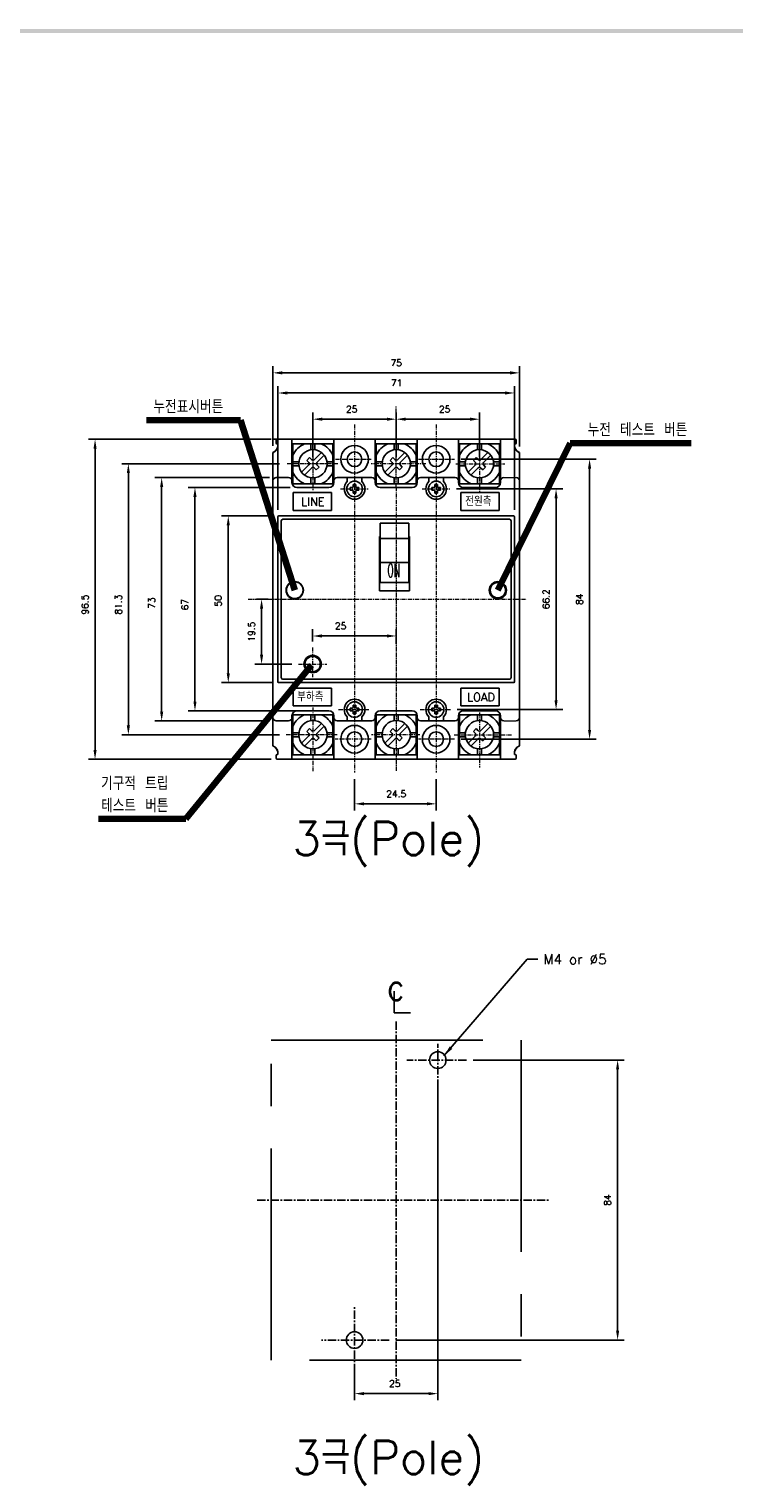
# Model space of a CAD drawing. Extents: x -6 to 988, y -5 to 692.
# Tile 3 of 5: x 380 to 592, y 252 to 688. Entities that reach past the tile are written whole.
import ezdxf

# ---------------------------------------------------------------- set-up
doc = ezdxf.new("R2010")
doc.units = 0
doc.header["$MEASUREMENT"] = 0
doc.linetypes.add('CENTER', pattern=[2, 1.25, -0.25, 0.25, -0.25])
doc.linetypes.add('PHANTOMX2', pattern=[127, 63.5, -12.7, 12.7, -12.7, 12.7, -12.7])
for name, color, linetype in [('cen', 1, 'CENTER'), ('Device', 7, 'CONTINUOUS'), ('di', 3, 'CONTINUOUS'), ('DIM', 3, 'CONTINUOUS'), ('dwg', 7, 'CONTINUOUS'), ('NOTE', 4, 'CONTINUOUS'), ('ph', 6, 'PHANTOMX2')]:
    doc.layers.add(name, color=color, linetype=linetype)
doc.styles.add('K25', font='TXT', dxfattribs={"width": 0.9, "height": 2.5, "bigfont": 'TBHAN'})
doc.styles.add('KIM', font='ROMANS.shx', dxfattribs={"height": 5, "bigfont": 'GSG1.shx'})
doc.styles.get("Standard").update_dxf_attribs({"font": 'romans.shx', "height": 2, "bigfont": 'hgs.shx'})
doc.dimstyles.get("Standard").update_dxf_attribs({"dimscale": 0, "dimtxt": 2, "dimasz": 2, "dimexe": 0.5, "dimexo": 0.5, "dimgap": 1, "dimtad": 1, "dimdsep": 46, "dimtxsty": 'Standard', "dimcen": 0, "dimclrd": 3, "dimclre": 3, "dimclrt": 3, "dimadec": 0, "dimazin": 2, "dimtp": 0.1, "dimtm": 0.1, "dimtfac": 1, "dimtmove": 0, "dimatfit": 3, "dimfxl": 0, "dimtolj": 1, "dimarcsym": 0})
doc.dimstyles.new('STANDARD$0', dxfattribs={"dimtxt": 5, "dimasz": 5, "dimexe": 1, "dimexo": 2, "dimgap": 2, "dimtad": 1, "dimdec": 4, "dimzin": 12, "dimdsep": 46, "dimtxsty": 'KIM', "dimcen": -1, "dimdle": 0.1, "dimadec": 0, "dimazin": 0, "dimtfac": 1, "dimtdec": 4, "dimtmove": 0, "dimatfit": 3, "dimfxl": 0, "dimtolj": 1, "dimtzin": 0, "dimarcsym": 0})

# ---------------------------------------------------------------- blocks, each defined once
blk = doc.blocks.new('*D344')
at = {"layer": 'di'}
for p, q in [((453.23, 563.21), (453.23, 587.14)), ((456.03, 585.14), (524.43, 585.14)), ((527.23, 563.02), (527.23, 587.14))]:
    blk.add_line(p, q, dxfattribs=at)
for points in [[(456.03, 585.61), (456.03, 584.67), (453.23, 585.14)], [(524.43, 585.61), (524.43, 584.67), (527.23, 585.14)]]:
    blk.add_solid(points, dxfattribs=at)
at = {"layer": 'di', "insert": (490.23, 588.14), "char_height": 2, "attachment_point": 5}
blk.add_mtext('\\A1;75', dxfattribs=at)
blk = doc.blocks.new('*D345')
at = {"layer": 'di'}
for p, q in [((454.73, 544.01), (454.73, 581.1)), ((525.73, 544.01), (525.73, 581.1)), ((457.53, 579.1), (522.93, 579.1))]:
    blk.add_line(p, q, dxfattribs=at)
for points in [[(457.53, 579.56), (457.53, 578.63), (454.73, 579.1)], [(522.93, 579.56), (522.93, 578.63), (525.73, 579.1)]]:
    blk.add_solid(points, dxfattribs=at)
at = {"layer": 'di', "insert": (490.33, 582.1), "char_height": 2, "attachment_point": 5}
blk.add_mtext('\\A1;71', dxfattribs=at)
blk = doc.blocks.new('*D346')
at = {"layer": 'di'}
for p, q in [((490.23, 572.42), (490.23, 573.23)), ((515.23, 559.86), (515.23, 573.23)), ((493.03, 571.23), (512.43, 571.23))]:
    blk.add_line(p, q, dxfattribs=at)
for points in [[(493.03, 571.7), (493.03, 570.77), (490.23, 571.23)], [(512.43, 571.7), (512.43, 570.77), (515.23, 571.23)]]:
    blk.add_solid(points, dxfattribs=at)
at = {"layer": 'di', "insert": (504.78, 574.23), "char_height": 2, "attachment_point": 5}
blk.add_mtext('\\A1;25', dxfattribs=at)
blk = doc.blocks.new('*D347')
at = {"layer": 'di'}
for p, q in [((465.23, 559.86), (465.23, 573.23)), ((490.23, 559.86), (490.23, 573.23)), ((487.43, 571.23), (468.03, 571.23))]:
    blk.add_line(p, q, dxfattribs=at)
for points in [[(468.03, 571.7), (468.03, 570.76), (465.23, 571.23)], [(487.43, 571.7), (487.43, 570.76), (490.23, 571.23)]]:
    blk.add_solid(points, dxfattribs=at)
at = {"layer": 'di', "insert": (476.88, 574.23), "char_height": 2, "attachment_point": 5}
blk.add_mtext('\\A1;25', dxfattribs=at)
blk = doc.blocks.new('*D349')
at = {"layer": 'di'}
for p, q in [((502.73, 370.69), (502.73, 276.83)), ((477.73, 287.69), (477.73, 276.83)), ((499.93, 278.83), (480.53, 278.83))]:
    blk.add_line(p, q, dxfattribs=at)
for points in [[(480.53, 279.29), (480.53, 278.36), (477.73, 278.83)], [(499.93, 279.29), (499.93, 278.36), (502.73, 278.83)]]:
    blk.add_solid(points, dxfattribs=at)
at = {"layer": 'di', "insert": (489.8, 281.83), "char_height": 2, "attachment_point": 5}
blk.add_mtext('\\A1;25', dxfattribs=at)
blk = doc.blocks.new('*D351')
at = {"layer": 'di'}
for p, q in [((513.35, 378.91), (558.71, 378.91)), ((556.71, 376.11), (556.71, 297.71)), ((490.16, 294.91), (558.71, 294.91))]:
    blk.add_line(p, q, dxfattribs=at)
for points in [[(556.24, 376.11), (557.17, 376.11), (556.71, 378.91)], [(556.24, 297.71), (557.17, 297.71), (556.71, 294.91)]]:
    blk.add_solid(points, dxfattribs=at)
at = {"layer": 'di', "insert": (553.71, 336.91), "char_height": 2, "attachment_point": 5, "rotation": 90}
blk.add_mtext('\\A1;84', dxfattribs=at)
blk = doc.blocks.new('*D358')
at = {"layer": 'di'}
for p, q in [((458.43, 550.71), (427.81, 550.71)), ((429.81, 486.51), (429.81, 547.91)), ((458.43, 483.71), (427.81, 483.71))]:
    blk.add_line(p, q, dxfattribs=at)
for points in [[(429.34, 547.91), (430.28, 547.91), (429.81, 550.71)], [(429.34, 486.51), (430.28, 486.51), (429.81, 483.71)]]:
    blk.add_solid(points, dxfattribs=at)
at = {"layer": 'di', "insert": (426.81, 515.6), "char_height": 2, "attachment_point": 5, "rotation": 90}
blk.add_mtext('\\A1;67', dxfattribs=at)
blk = doc.blocks.new('*D359')
at = {"layer": 'di'}
for p, q in [((452.23, 553.71), (417.81, 553.71)), ((419.81, 483.51), (419.81, 550.91)), ((452.23, 480.71), (417.81, 480.71))]:
    blk.add_line(p, q, dxfattribs=at)
for points in [[(419.34, 550.91), (420.28, 550.91), (419.81, 553.71)], [(419.34, 483.51), (420.28, 483.51), (419.81, 480.71)]]:
    blk.add_solid(points, dxfattribs=at)
at = {"layer": 'di', "insert": (416.81, 516.07), "char_height": 2, "attachment_point": 5, "rotation": 90}
blk.add_mtext('\\A1;73', dxfattribs=at)
blk = doc.blocks.new('*D360')
at = {"layer": 'di'}
for p, q in [((452.93, 542.21), (437.81, 542.21)), ((439.81, 495.01), (439.81, 539.41)), ((452.93, 492.21), (437.81, 492.21))]:
    blk.add_line(p, q, dxfattribs=at)
for points in [[(439.34, 539.41), (440.28, 539.41), (439.81, 542.21)], [(439.34, 495.01), (440.28, 495.01), (439.81, 492.21)]]:
    blk.add_solid(points, dxfattribs=at)
at = {"layer": 'di', "insert": (436.81, 516.73), "char_height": 2, "attachment_point": 5, "rotation": 90}
blk.add_mtext('\\A1;50', dxfattribs=at)
blk = doc.blocks.new('*D361')
at = {"layer": 'di'}
for p, q in [((452.73, 565.21), (397.81, 565.21)), ((399.81, 472.01), (399.81, 562.41)), ((452.73, 469.21), (397.81, 469.21))]:
    blk.add_line(p, q, dxfattribs=at)
for points in [[(399.34, 562.41), (400.28, 562.41), (399.81, 565.21)], [(399.34, 472.01), (400.28, 472.01), (399.81, 469.21)]]:
    blk.add_solid(points, dxfattribs=at)
at = {"layer": 'di', "insert": (396.81, 515.6), "char_height": 2, "attachment_point": 5, "rotation": 90}
blk.add_mtext('\\A1;96.5', dxfattribs=at)
blk = doc.blocks.new('*D362')
at = {"layer": 'di'}
for p, q in [((455.23, 557.86), (407.81, 557.86)), ((409.81, 479.36), (409.81, 555.06)), ((455.24, 476.56), (407.81, 476.56))]:
    blk.add_line(p, q, dxfattribs=at)
for points in [[(409.34, 555.06), (410.28, 555.06), (409.81, 557.86)], [(409.34, 479.36), (410.28, 479.36), (409.81, 476.56)]]:
    blk.add_solid(points, dxfattribs=at)
at = {"layer": 'di', "insert": (406.81, 515.6), "char_height": 2, "attachment_point": 5, "rotation": 90}
blk.add_mtext('\\A1;81.3', dxfattribs=at)
blk = doc.blocks.new('*D363')
at = {"layer": 'di'}
for p, q in [((448.31, 517.21), (451.81, 517.21)), ((449.81, 500.56), (449.81, 514.41)), ((458.88, 497.76), (447.81, 497.76))]:
    blk.add_line(p, q, dxfattribs=at)
for points in [[(449.34, 514.41), (450.28, 514.41), (449.81, 517.21)], [(449.34, 500.56), (450.28, 500.56), (449.81, 497.76)]]:
    blk.add_solid(points, dxfattribs=at)
at = {"layer": 'di', "insert": (446.81, 507.48), "char_height": 2, "attachment_point": 5, "rotation": 90}
blk.add_mtext('\\A1;19.5', dxfattribs=at)
blk = doc.blocks.new('*D364')
at = {"layer": 'di'}
for p, q in [((465.14, 504.53), (465.14, 508.18)), ((467.94, 506.18), (487.43, 506.18)), ((490.23, 503.8), (490.23, 508.18))]:
    blk.add_line(p, q, dxfattribs=at)
for points in [[(467.94, 506.65), (467.94, 505.71), (465.14, 506.18)], [(487.43, 506.65), (487.43, 505.71), (490.23, 506.18)]]:
    blk.add_solid(points, dxfattribs=at)
at = {"layer": 'di', "insert": (473.53, 509.18), "char_height": 2, "attachment_point": 5}
blk.add_mtext('\\A1;25', dxfattribs=at)
blk = doc.blocks.new('*D365')
at = {"layer": 'di'}
for p, q in [((508.29, 550.31), (540.23, 550.31)), ((538.23, 486.91), (538.23, 547.51)), ((508.54, 484.11), (540.23, 484.11))]:
    blk.add_line(p, q, dxfattribs=at)
for points in [[(537.76, 547.51), (538.7, 547.51), (538.23, 550.31)], [(537.76, 486.91), (538.7, 486.91), (538.23, 484.11)]]:
    blk.add_solid(points, dxfattribs=at)
at = {"layer": 'di', "insert": (535.23, 517.21), "char_height": 2, "attachment_point": 5, "rotation": 90}
blk.add_mtext('\\A1;66.2', dxfattribs=at)
blk = doc.blocks.new('*D339')
at = {"layer": 'di'}
for p, q in [((509.71, 559.21), (550.29, 559.21)), ((548.29, 478.01), (548.29, 556.41)), ((509.71, 475.21), (550.29, 475.21))]:
    blk.add_line(p, q, dxfattribs=at)
for points in [[(547.83, 556.41), (548.76, 556.41), (548.29, 559.21)], [(547.83, 478.01), (548.76, 478.01), (548.29, 475.21)]]:
    blk.add_solid(points, dxfattribs=at)
at = {"layer": 'di', "insert": (545.29, 517.21), "char_height": 2, "attachment_point": 5, "rotation": 90}
blk.add_mtext('\\A1;84', dxfattribs=at)
blk = doc.blocks.new('*D340')
at = {"layer": 'di'}
for p, q in [((477.73, 463.26), (477.73, 453.81)), ((502.23, 463.26), (502.23, 453.81)), ((499.43, 455.81), (480.53, 455.81))]:
    blk.add_line(p, q, dxfattribs=at)
for points in [[(480.53, 456.28), (480.53, 455.35), (477.73, 455.81)], [(499.43, 456.28), (499.43, 455.35), (502.23, 455.81)]]:
    blk.add_solid(points, dxfattribs=at)
at = {"layer": 'di', "insert": (490.23, 458.81), "char_height": 2, "attachment_point": 5}
blk.add_mtext('\\A1;24.5', dxfattribs=at)

msp = doc.modelspace()

# ---------------------------------------------------------------- linework, layer by layer
at = {"layer": 'cen', "lineweight": 5}
for p, q in [((490.232, 550.984), (490.232, 575.014)), ((465.232, 568.315), (465.232, 549.895)), ((477.732, 569.659), (477.732, 465.259)), ((502.232, 569.659), (502.232, 465.259)), ((515.232, 567.784), (515.232, 549.572)), ((471.963, 559.212), (482.712, 559.212)), ((496.963, 559.212), (507.712, 559.212)), ((472.696, 557.862), (457.229, 557.862)), ((499.154, 557.862), (482.677, 557.862)), ((508.106, 557.862), (522.81, 557.862)), ((473.507, 550.312), (481.795, 550.312)), ((490.232, 550.984), (490.232, 465.629)), ((498.007, 550.312), (506.295, 550.312)), ((445.811, 517.212), (529.375, 517.212)), ((465.145, 502.746), (465.145, 493.776)), ((460.884, 497.757), (469.368, 497.757)), ((465.232, 484.742), (465.232, 465.629)), ((472.935, 484.112), (482.04, 484.112)), ((497.435, 484.112), (506.54, 484.112)), ((515.232, 483.235), (515.232, 466.715)), ((472.464, 476.562), (457.238, 476.562)), ((497.334, 476.562), (482.858, 476.562)), ((507.626, 476.562), (524.833, 476.562)), ((482.712, 475.212), (471.937, 475.212)), ((507.712, 475.212), (496.937, 475.212))]:
    msp.add_line(p, q, dxfattribs=at)
at = {"layer": 'cen', "ltscale": 2}
for p, q in [((490.232, 390.451), (490.232, 283.283)), ((502.732, 286.55), (502.732, 383.817)), ((511.347, 378.91), (493.388, 378.91)), ((448.488, 336.91), (536.027, 336.91)), ((477.732, 285.254), (477.732, 304.761)), ((488.156, 294.91), (467.77, 294.91))]:
    msp.add_line(p, q, dxfattribs=at)
at = {"layer": 'Device', "linetype": 'Continuous'}
for p, q in [((453.532, 565.212), (525.932, 565.212)), ((454.232, 565.012), (454.232, 564.012)), ((454.232, 564.912), (454.232, 564.112)), ((458.732, 565.212), (454.432, 565.212)), ((454.432, 563.812), (454.732, 563.812)), ((454.732, 563.812), (454.532, 563.812)), ((458.932, 565.012), (458.932, 552.212)), ((459.232, 551.862), (459.232, 563.862)), ((471.232, 563.862), (459.232, 563.862)), ((464.632, 562.07), (464.632, 563.862)), ((465.832, 562.07), (465.832, 563.862)), ((470.732, 565.212), (483.732, 565.212)), ((471.232, 551.862), (471.232, 563.862)), ((471.532, 565.012), (471.532, 552.212)), ((483.932, 565.012), (483.932, 552.212)), ((484.232, 551.862), (484.232, 563.862)), ((496.232, 563.862), (484.232, 563.862)), ((489.632, 562.07), (489.632, 563.862)), ((490.832, 562.07), (490.832, 563.862)), ((496.232, 551.862), (496.232, 563.862)), ((496.532, 565.012), (496.532, 552.212)), ((501.032, 565.212), (496.732, 565.212)), ((508.932, 565.012), (508.932, 552.212)), ((509.232, 551.862), (509.232, 563.862)), ((521.232, 563.862), (509.232, 563.862)), ((514.632, 562.07), (514.632, 563.862)), ((515.832, 562.07), (515.832, 563.862)), ((521.232, 551.862), (521.232, 563.862)), ((521.532, 565.012), (521.532, 552.212)), ((526.032, 563.812), (525.732, 563.812)), ((525.732, 563.812), (525.932, 563.812)), ((526.232, 564.012), (526.232, 565.012)), ((526.232, 564.112), (526.232, 564.912)), ((453.232, 561.212), (453.232, 473.212)), ((453.232, 561.02), (453.232, 473.404)), ((461.024, 558.462), (459.232, 558.462)), ((464.242, 559.701), (463.393, 558.852)), ((464.03, 558.216), (463.393, 558.852)), ((464.878, 559.064), (464.242, 559.701)), ((467.783, 561.262), (465.585, 559.064)), ((468.631, 560.413), (466.434, 558.216)), ((471.232, 558.462), (469.439, 558.462)), ((486.024, 558.462), (484.232, 558.462)), ((489.242, 559.701), (488.393, 558.852)), ((489.03, 558.216), (488.393, 558.852)), ((489.878, 559.064), (489.242, 559.701)), ((492.783, 561.262), (490.585, 559.064)), ((493.631, 560.413), (491.434, 558.216)), ((496.232, 558.462), (494.439, 558.462)), ((511.024, 558.462), (509.232, 558.462)), ((514.242, 559.701), (513.393, 558.852)), ((514.03, 558.216), (513.393, 558.852)), ((514.878, 559.064), (514.242, 559.701)), ((517.783, 561.262), (515.585, 559.064)), ((518.631, 560.413), (516.434, 558.216)), ((521.232, 558.462), (519.439, 558.462)), ((527.232, 473.212), (527.232, 561.212)), ((461.024, 557.262), (459.232, 557.262)), ((464.03, 557.509), (461.832, 555.311)), ((464.878, 556.66), (462.681, 554.463)), ((466.222, 556.024), (465.585, 556.66)), ((467.07, 556.872), (466.222, 556.024)), ((467.07, 556.872), (466.434, 557.509)), ((471.232, 557.262), (469.439, 557.262)), ((486.024, 557.262), (484.232, 557.262)), ((489.03, 557.509), (486.832, 555.311)), ((489.878, 556.66), (487.681, 554.463)), ((491.222, 556.024), (490.585, 556.66)), ((492.07, 556.872), (491.222, 556.024)), ((492.07, 556.872), (491.434, 557.509)), ((496.232, 557.262), (494.439, 557.262)), ((511.024, 557.262), (509.232, 557.262)), ((514.03, 557.509), (511.832, 555.311)), ((514.878, 556.66), (512.681, 554.463)), ((516.222, 556.024), (515.585, 556.66)), ((517.07, 556.872), (516.222, 556.024)), ((517.07, 556.872), (516.434, 557.509)), ((521.232, 557.262), (519.439, 557.262)), ((453.232, 552.712), (453.232, 481.712)), ((457.932, 553.712), (454.232, 553.712)), ((458.932, 552.712), (458.932, 552.212)), ((471.232, 551.862), (459.232, 551.862)), ((460.432, 550.712), (470.032, 550.712)), ((464.632, 551.862), (464.632, 553.655)), ((465.832, 551.862), (465.832, 553.655)), ((471.532, 552.712), (471.532, 552.212)), ((482.932, 553.712), (472.532, 553.712)), ((475.532, 553.712), (475.532, 552.496)), ((476.436, 550.701), (476.436, 549.923)), ((477.019, 550.701), (476.436, 550.701)), ((477.019, 549.923), (476.436, 549.923)), ((477.343, 551.608), (477.343, 551.025)), ((477.343, 551.608), (478.121, 551.608)), ((478.121, 551.608), (478.121, 551.025)), ((479.028, 550.701), (478.445, 550.701)), ((479.028, 549.923), (478.445, 549.923)), ((479.028, 550.701), (479.028, 549.923)), ((479.932, 553.712), (479.932, 552.496)), ((483.932, 552.712), (483.932, 552.212)), ((496.232, 551.862), (484.232, 551.862)), ((485.432, 550.712), (495.032, 550.712)), ((489.632, 551.862), (489.632, 553.655)), ((490.832, 551.862), (490.832, 553.655)), ((496.532, 552.712), (496.532, 552.212)), ((507.932, 553.712), (497.532, 553.712)), ((500.032, 553.712), (500.032, 552.496)), ((501.519, 550.701), (500.936, 550.701)), ((500.936, 550.701), (500.936, 549.923)), ((501.519, 549.923), (500.936, 549.923)), ((501.843, 551.608), (502.621, 551.608)), ((501.843, 551.608), (501.843, 551.025)), ((502.621, 551.608), (502.621, 551.025)), ((503.528, 550.701), (502.945, 550.701)), ((503.528, 549.923), (502.945, 549.923)), ((503.528, 550.701), (503.528, 549.923)), ((504.432, 553.712), (504.432, 552.496)), ((508.932, 552.712), (508.932, 552.212)), ((521.232, 551.862), (509.232, 551.862)), ((510.432, 550.712), (520.032, 550.712)), ((514.632, 551.862), (514.632, 553.655)), ((515.832, 551.862), (515.832, 553.655)), ((521.532, 552.712), (521.532, 552.212)), ((527.232, 481.712), (527.232, 552.712)), ((459.285, 549.196), (459.285, 543.857)), ((470.827, 549.196), (459.285, 549.196)), ((470.827, 543.857), (470.827, 549.196)), ((477.343, 549.599), (477.343, 549.016)), ((477.343, 549.016), (478.121, 549.016)), ((478.121, 549.599), (478.121, 549.016)), ((501.843, 549.599), (501.843, 549.016)), ((501.843, 549.016), (502.621, 549.016)), ((502.621, 549.599), (502.621, 549.016)), ((509.637, 543.857), (509.637, 549.196)), ((509.637, 549.196), (521.178, 549.196)), ((521.178, 549.196), (521.178, 543.857)), ((454.732, 542.012), (454.732, 492.412)), ((454.732, 542.012), (454.732, 492.412)), ((454.932, 542.212), (525.532, 542.212)), ((454.932, 542.212), (500.532, 542.212)), ((456.232, 541.212), (524.232, 541.212)), ((470.827, 543.857), (459.285, 543.857)), ((509.637, 543.857), (521.178, 543.857)), ((525.732, 542.012), (525.732, 492.412)), ((525.732, 542.012), (525.732, 492.412)), ((455.732, 540.712), (455.732, 493.712)), ((485.432, 522.212), (485.432, 540.014)), ((494.032, 540.014), (485.432, 540.014)), ((494.032, 522.212), (494.032, 540.014)), ((524.732, 540.712), (524.732, 493.712)), ((485.232, 536.044), (485.232, 519.732)), ((485.432, 536.044), (485.232, 536.044)), ((485.232, 534.612), (485.432, 534.612)), ((485.232, 534.612), (485.432, 534.612)), ((494.032, 535.431), (485.432, 535.431)), ((494.232, 536.044), (494.032, 536.044)), ((494.032, 534.612), (494.232, 534.612)), ((494.032, 534.612), (494.232, 534.612)), ((494.232, 536.044), (494.232, 519.732)), ((485.432, 528.229), (494.032, 528.229)), ((485.232, 522.212), (494.232, 522.212)), ((485.232, 522.212), (494.232, 522.212)), ((494.232, 519.732), (485.232, 519.732)), ((456.232, 493.212), (524.232, 493.212)), ((454.932, 492.212), (525.532, 492.212)), ((454.932, 492.212), (500.532, 492.212)), ((459.285, 485.228), (459.285, 490.568)), ((470.827, 490.568), (459.285, 490.568)), ((470.827, 490.568), (470.827, 485.228)), ((509.637, 490.568), (509.637, 485.228)), ((509.637, 490.568), (521.178, 490.568)), ((521.178, 485.228), (521.178, 490.568)), ((470.827, 485.228), (459.285, 485.228)), ((476.436, 484.501), (476.436, 483.723)), ((477.019, 484.501), (476.436, 484.501)), ((477.343, 485.408), (477.343, 484.825)), ((477.343, 485.408), (478.121, 485.408)), ((478.121, 485.408), (478.121, 484.825)), ((479.028, 484.501), (478.445, 484.501)), ((479.028, 484.501), (479.028, 483.723)), ((501.519, 484.501), (500.936, 484.501)), ((500.936, 484.501), (500.936, 483.723)), ((501.843, 485.408), (502.621, 485.408)), ((501.843, 485.408), (501.843, 484.825)), ((502.621, 485.408), (502.621, 484.825)), ((503.528, 484.501), (502.945, 484.501)), ((503.528, 484.501), (503.528, 483.723)), ((509.637, 485.228), (521.178, 485.228)), ((457.932, 480.712), (454.232, 480.712)), ((454.732, 483.712), (470.032, 483.712)), ((458.932, 482.212), (458.932, 469.412)), ((458.932, 482.212), (458.932, 481.712)), ((459.232, 470.562), (459.232, 482.562)), ((471.232, 482.562), (459.232, 482.562)), ((460.432, 483.712), (470.032, 483.712)), ((464.632, 480.77), (464.632, 482.562)), ((467.783, 479.962), (465.585, 477.764)), ((465.832, 480.77), (465.832, 482.562)), ((471.232, 470.562), (471.232, 482.562)), ((471.532, 482.212), (471.532, 469.412)), ((471.532, 482.212), (471.532, 481.712)), ((482.932, 480.712), (472.532, 480.712)), ((475.532, 481.928), (475.532, 480.712)), ((477.019, 483.723), (476.436, 483.723)), ((477.343, 483.399), (477.343, 482.816)), ((477.343, 482.816), (478.121, 482.816)), ((478.121, 483.399), (478.121, 482.816)), ((479.028, 483.723), (478.445, 483.723)), ((479.932, 481.928), (479.932, 480.712)), ((483.932, 482.212), (483.932, 469.412)), ((483.932, 482.212), (483.932, 481.712)), ((484.232, 470.562), (484.232, 482.562)), ((496.232, 482.562), (484.232, 482.562)), ((485.432, 483.712), (495.032, 483.712)), ((489.632, 480.77), (489.632, 482.562)), ((492.783, 479.962), (490.585, 477.764)), ((490.832, 480.77), (490.832, 482.562)), ((496.232, 470.562), (496.232, 482.562)), ((496.532, 482.212), (496.532, 469.412)), ((496.532, 482.212), (496.532, 481.712)), ((507.932, 480.712), (497.532, 480.712)), ((500.032, 481.928), (500.032, 480.712)), ((501.519, 483.723), (500.936, 483.723)), ((501.843, 483.399), (501.843, 482.816)), ((501.843, 482.816), (502.621, 482.816)), ((502.621, 483.399), (502.621, 482.816)), ((503.528, 483.723), (502.945, 483.723)), ((504.432, 481.928), (504.432, 480.712)), ((508.932, 482.212), (508.932, 469.412)), ((508.932, 482.212), (508.932, 481.712)), ((509.232, 470.562), (509.232, 482.562)), ((521.232, 482.562), (509.232, 482.562)), ((510.432, 483.712), (520.032, 483.712)), ((514.632, 480.77), (514.632, 482.562)), ((517.783, 479.962), (515.585, 477.764)), ((515.832, 480.77), (515.832, 482.562)), ((521.232, 470.562), (521.232, 482.562)), ((521.532, 482.212), (521.532, 469.412)), ((521.532, 482.212), (521.532, 481.712)), ((461.024, 477.162), (459.232, 477.162)), ((461.024, 475.962), (459.232, 475.962)), ((464.03, 476.209), (461.832, 474.011)), ((464.242, 478.401), (463.393, 477.552)), ((464.03, 476.916), (463.393, 477.552)), ((464.878, 477.764), (464.242, 478.401)), ((467.07, 475.572), (466.222, 474.724)), ((468.631, 479.113), (466.434, 476.916)), ((467.07, 475.572), (466.434, 476.209)), ((471.232, 477.162), (469.439, 477.162)), ((471.232, 475.962), (469.439, 475.962)), ((486.024, 477.162), (484.232, 477.162)), ((486.024, 475.962), (484.232, 475.962)), ((489.03, 476.209), (486.832, 474.011)), ((489.242, 478.401), (488.393, 477.552)), ((489.03, 476.916), (488.393, 477.552)), ((489.878, 477.764), (489.242, 478.401)), ((492.07, 475.572), (491.222, 474.724)), ((493.631, 479.113), (491.434, 476.916)), ((492.07, 475.572), (491.434, 476.209)), ((496.232, 477.162), (494.439, 477.162)), ((496.232, 475.962), (494.439, 475.962)), ((511.024, 477.162), (509.232, 477.162)), ((511.024, 475.962), (509.232, 475.962)), ((514.03, 476.209), (511.832, 474.011)), ((514.242, 478.401), (513.393, 477.552)), ((514.03, 476.916), (513.393, 477.552)), ((514.878, 477.764), (514.242, 478.401)), ((517.07, 475.572), (516.222, 474.724)), ((518.631, 479.113), (516.434, 476.916)), ((517.07, 475.572), (516.434, 476.209)), ((521.232, 477.162), (519.439, 477.162)), ((521.232, 475.962), (519.439, 475.962)), ((464.878, 475.36), (462.681, 473.163)), ((464.632, 470.562), (464.632, 472.355)), ((466.222, 474.724), (465.585, 475.36)), ((465.832, 470.562), (465.832, 472.355)), ((489.878, 475.36), (487.681, 473.163)), ((489.632, 470.562), (489.632, 472.355)), ((491.222, 474.724), (490.585, 475.36)), ((490.832, 470.562), (490.832, 472.355)), ((514.878, 475.36), (512.681, 473.163)), ((514.632, 470.562), (514.632, 472.355)), ((516.222, 474.724), (515.585, 475.36)), ((515.832, 470.562), (515.832, 472.355)), ((454.232, 469.412), (454.232, 470.412)), ((454.232, 469.512), (454.232, 470.312)), ((454.432, 470.612), (454.732, 470.612)), ((454.432, 469.212), (458.732, 469.212)), ((454.732, 470.612), (454.532, 470.612)), ((456.732, 469.212), (454.532, 469.212)), ((458.082, 469.212), (456.732, 469.212)), ((473.382, 469.212), (458.082, 469.212)), ((471.232, 470.562), (459.232, 470.562)), ((483.732, 469.212), (470.732, 469.212)), ((472.882, 469.212), (482.582, 469.212)), ((497.382, 469.212), (482.082, 469.212)), ((496.232, 470.562), (484.232, 470.562)), ((496.732, 469.212), (521.732, 469.212)), ((498.732, 469.212), (497.382, 469.212)), ((521.232, 470.562), (509.232, 470.562)), ((525.932, 469.212), (521.732, 469.212)), ((526.032, 470.612), (525.732, 470.612)), ((525.732, 470.612), (525.932, 470.612)), ((526.232, 469.412), (526.232, 470.412)), ((526.232, 469.512), (526.232, 470.312))]:
    msp.add_line(p, q, dxfattribs=at)
at = {"layer": 'Device', "lineweight": 5}
for p, q in [((522.532, 553.712), (526.232, 553.712)), ((522.532, 480.712), (526.232, 480.712))]:
    msp.add_line(p, q, dxfattribs=at)
at = {"layer": 'Device', "linetype": 'Continuous'}
for centre, radius in [((477.732, 559.212), 4.15), ((477.732, 559.212), 4.15), ((502.232, 559.212), 4.15), ((502.232, 559.212), 4.15), ((465.232, 557.862), 4.25), ((477.732, 559.212), 2.2), ((490.232, 557.862), 4.25), ((502.232, 559.212), 2.2), ((515.232, 557.862), 4.25), ((477.732, 550.312), 2.33), ((502.232, 550.312), 2.33), ((459.75, 519.912), 2.6), ((459.75, 519.912), 2.5), ((520.75, 519.912), 2.6), ((520.75, 519.912), 2.3), ((465.145, 497.757), 2.6), ((465.145, 497.757), 2.3), ((477.732, 484.112), 2.33), ((502.232, 484.112), 2.33), ((465.232, 476.562), 4.25), ((490.232, 476.562), 4.25), ((515.232, 476.562), 4.25), ((477.732, 475.212), 4.15), ((477.732, 475.212), 4.15), ((477.732, 475.212), 2.2), ((502.232, 475.212), 4.15), ((502.232, 475.212), 4.15), ((502.232, 475.212), 2.2)]:
    msp.add_circle(centre, radius, dxfattribs=at)
for centre, radius, start, end in [((452.25, 563.511), 2.5, 293.12459, 6.91213), ((452.288, 563.49), 2.465, 296.73831, 7.51836), ((454.432, 565.012), 0.2, 90, 180), ((454.532, 564.912), 0.3, 90, 180), ((454.532, 564.112), 0.3, 180, 270), ((454.432, 564.012), 0.2, 180, 270), ((458.732, 565.012), 0.2, 0, 90), ((465.232, 557.862), 6.5, 112.61986, 157.38014), ((465.232, 557.862), 6.5, 22.61986, 67.38014), ((471.732, 565.012), 0.2, 90, 180), ((483.732, 565.012), 0.2, 0, 90), ((490.232, 557.862), 6.5, 112.61986, 157.38014), ((490.232, 557.862), 6.5, 22.61986, 67.38014), ((496.732, 565.012), 0.2, 90, 180), ((508.732, 565.012), 0.2, 0, 90), ((515.232, 557.862), 6.5, 112.61986, 157.38014), ((515.232, 557.862), 6.5, 22.61986, 67.38014), ((521.732, 565.012), 0.2, 90, 180), ((528.176, 563.49), 2.465, 172.48164, 243.26169), ((528.214, 563.511), 2.5, 173.08787, 246.87541), ((525.932, 564.912), 0.3, 0, 90), ((525.932, 564.112), 0.3, 270, 0), ((526.032, 565.012), 0.2, 0, 90), ((526.032, 564.012), 0.2, 270, 0), ((453.532, 561.02), 0.3, 116.73831, 180), ((465.232, 559.418), 0.5, 225, 315), ((490.232, 559.418), 0.5, 225, 315), ((515.232, 559.418), 0.5, 225, 315), ((526.932, 561.02), 0.3, 0, 63.26169), ((465.232, 557.862), 6.5, 202.61986, 247.38014), ((463.676, 557.862), 0.5, 315, 45), ((465.232, 556.307), 0.5, 45, 135), ((466.787, 557.862), 0.5, 135, 225), ((465.232, 557.862), 6.5, 292.61986, 337.38014), ((490.232, 557.862), 6.5, 202.61986, 247.38014), ((488.676, 557.862), 0.5, 315, 45), ((490.232, 556.307), 0.5, 45, 135), ((491.787, 557.862), 0.5, 135, 225), ((490.232, 557.862), 6.5, 292.61986, 337.38014), ((515.232, 557.862), 6.5, 202.61986, 247.38014), ((513.676, 557.862), 0.5, 315, 45), ((515.232, 556.307), 0.5, 45, 135), ((516.787, 557.862), 0.5, 135, 225), ((515.232, 557.862), 6.5, 292.61986, 337.38014), ((454.232, 552.712), 1, 90, 180), ((457.932, 552.712), 1, 0, 90), ((460.432, 552.212), 1.5, 180, 270), ((460.432, 552.212), 1.5, 180, 270), ((470.032, 552.212), 1.5, 270, 0), ((470.032, 552.212), 1.5, 270, 0), ((472.532, 552.712), 1, 90, 180), ((477.732, 550.312), 3.1, 135.20868, 44.79132), ((477.019, 551.025), 0.324, 270, 0), ((477.019, 549.599), 0.324, 0, 90), ((478.445, 551.025), 0.324, 180, 270), ((478.445, 549.599), 0.324, 90, 180), ((482.932, 552.712), 1, 0, 90), ((485.432, 552.212), 1.5, 180, 270), ((485.432, 552.212), 1.5, 180, 270), ((495.032, 552.212), 1.5, 270, 0), ((495.032, 552.212), 1.5, 270, 0), ((497.532, 552.712), 1, 90, 180), ((502.232, 550.312), 3.1, 135.20868, 44.79132), ((501.519, 551.025), 0.324, 270, 0), ((501.519, 549.599), 0.324, 0, 90), ((502.945, 551.025), 0.324, 180, 270), ((502.945, 549.599), 0.324, 90, 180), ((507.932, 552.712), 1, 0, 90), ((510.432, 552.212), 1.5, 180, 270), ((510.432, 552.212), 1.5, 180, 270), ((520.032, 552.212), 1.5, 270, 0), ((520.032, 552.212), 1.5, 270, 0), ((522.532, 552.712), 1, 90, 180), ((526.232, 552.712), 1, 0, 90), ((454.932, 542.012), 0.2, 90, 180), ((454.932, 542.012), 0.2, 90, 180), ((454.932, 542.012), 0.2, 90, 180), ((454.932, 542.012), 0.2, 90, 180), ((456.232, 540.712), 0.5, 90, 180), ((524.232, 540.712), 0.5, 0, 90), ((525.532, 542.012), 0.2, 0, 90), ((525.532, 542.012), 0.2, 0, 90), ((456.232, 493.712), 0.5, 180, 270), ((524.232, 493.712), 0.5, 270, 0), ((454.932, 492.412), 0.2, 180, 270), ((454.932, 492.412), 0.2, 180, 270), ((525.532, 492.412), 0.2, 270, 0), ((525.532, 492.412), 0.2, 270, 0), ((477.732, 484.112), 3.1, 315.20868, 224.79132), ((477.019, 484.825), 0.324, 270, 0), ((478.445, 484.825), 0.324, 180, 270), ((502.232, 484.112), 3.1, 315.20868, 224.79132), ((501.519, 484.825), 0.324, 270, 0), ((502.945, 484.825), 0.324, 180, 270), ((454.232, 481.712), 1, 180, 270), ((457.932, 481.712), 1, 270, 0), ((460.432, 482.212), 1.5, 90, 180), ((460.432, 482.212), 1.5, 90, 180), ((465.232, 476.562), 6.5, 112.61986, 157.38014), ((465.232, 476.562), 6.5, 22.61986, 67.38014), ((470.032, 482.212), 1.5, 0, 90), ((470.032, 482.212), 1.5, 0, 90), ((472.532, 481.712), 1, 180, 270), ((477.019, 483.399), 0.324, 0, 90), ((478.445, 483.399), 0.324, 90, 180), ((482.932, 481.712), 1, 270, 0), ((485.432, 482.212), 1.5, 90, 180), ((485.432, 482.212), 1.5, 90, 180), ((490.232, 476.562), 6.5, 112.61986, 157.38014), ((490.232, 476.562), 6.5, 22.61986, 67.38014), ((495.032, 482.212), 1.5, 0, 90), ((495.032, 482.212), 1.5, 0, 90), ((497.532, 481.712), 1, 180, 270), ((501.519, 483.399), 0.324, 0, 90), ((502.945, 483.399), 0.324, 90, 180), ((507.932, 481.712), 1, 270, 0), ((510.432, 482.212), 1.5, 90, 180), ((510.432, 482.212), 1.5, 90, 180), ((515.232, 476.562), 6.5, 112.61986, 157.38014), ((515.232, 476.562), 6.5, 22.61986, 67.38014), ((520.032, 482.212), 1.5, 0, 90), ((520.032, 482.212), 1.5, 0, 90), ((522.532, 481.712), 1, 180, 270), ((526.232, 481.712), 1, 270, 0), ((463.676, 476.562), 0.5, 315, 45), ((465.232, 478.118), 0.5, 225, 315), ((466.787, 476.562), 0.5, 135, 225), ((488.676, 476.562), 0.5, 315, 45), ((490.232, 478.118), 0.5, 225, 315), ((491.787, 476.562), 0.5, 135, 225), ((513.676, 476.562), 0.5, 315, 45), ((515.232, 478.118), 0.5, 225, 315), ((516.787, 476.562), 0.5, 135, 225), ((453.532, 473.404), 0.3, 180, 243.26169), ((452.25, 470.913), 2.5, 353.08787, 66.87541), ((452.288, 470.935), 2.465, 352.48164, 63.26169), ((465.232, 476.562), 6.5, 202.61986, 247.38014), ((465.232, 475.007), 0.5, 45, 135), ((465.232, 476.562), 6.5, 292.61986, 337.38014), ((490.232, 476.562), 6.5, 202.61986, 247.38014), ((490.232, 475.007), 0.5, 45, 135), ((490.232, 476.562), 6.5, 292.61986, 337.38014), ((515.232, 476.562), 6.5, 202.61986, 247.38014), ((515.232, 475.007), 0.5, 45, 135), ((515.232, 476.562), 6.5, 292.61986, 337.38014), ((528.176, 470.935), 2.465, 116.73831, 187.51836), ((528.214, 470.913), 2.5, 113.12459, 186.91213), ((526.932, 473.404), 0.3, 296.73831, 0), ((454.432, 470.412), 0.2, 90, 180), ((454.532, 470.312), 0.3, 90, 180), ((454.532, 469.512), 0.3, 180, 270), ((454.432, 469.412), 0.2, 180, 270), ((458.732, 469.412), 0.2, 270, 0), ((471.732, 469.412), 0.2, 180, 270), ((483.732, 469.412), 0.2, 270, 0), ((496.732, 469.412), 0.2, 180, 270), ((508.732, 469.412), 0.2, 270, 0), ((521.732, 469.412), 0.2, 180, 270), ((525.932, 470.312), 0.3, 0, 90), ((525.932, 469.512), 0.3, 270, 0), ((526.032, 470.412), 0.2, 0, 90), ((526.032, 469.412), 0.2, 270, 0)]:
    msp.add_arc(centre, radius, start, end, dxfattribs=at)
at = {"layer": 'dwg', "color": 7}
for centre in [(502.732, 378.91), (477.732, 294.91)]:
    msp.add_circle(centre, 2.5, dxfattribs=at)
at = {"layer": 'dwg'}
msp.add_trace([(4.5, 688.3), (5.7, 687.1), (983.7, 688.3), (982.5, 687.1)], dxfattribs=at)
at = {"layer": 'NOTE'}
for p, q in [((489.593, 399.623), (489.593, 393.103)), ((489.593, 393.103), (494.549, 393.103))]:
    msp.add_line(p, q, dxfattribs=at)
at = {"layer": 'ph'}
for p, q in [((452.732, 288.91), (452.732, 384.91)), ((452.732, 384.91), (527.732, 384.91)), ((527.732, 384.91), (527.732, 288.91)), ((527.732, 288.91), (452.732, 288.91))]:
    msp.add_line(p, q, dxfattribs=at)

# ---------------------------------------------------------------- texts
at = {"layer": 'Device', "linetype": 'Continuous', "width": 0.5}
msp.add_text('ON', height=4, dxfattribs=at).set_placement((487.584, 523.857))
at = {"layer": 'Device', "linetype": 'Continuous', "char_height": 2.5, "attachment_point": 1}
for s, insert in [('LINE', (461.669, 547.781)), ('전원측', (510.928, 547.754)), ('부하측', (460.487, 489.15)), ('LOAD', (511.504, 489.075))]:
    msp.add_mtext(s, dxfattribs=dict(at, insert=insert))
at = {"layer": 'di', "char_height": 4}
for s, insert, attachment_point in [('\\A1;누전표시버튼', (438.296, 572.974), 9), ('누전 테스트 버튼', (547.696, 566.039), 7), ('기구적 트립 \\P테스트 버튼', (421.851, 453.286), 9)]:
    msp.add_mtext(s, dxfattribs=dict(at, insert=insert, attachment_point=attachment_point))
at = {"layer": 'di', "char_height": 10, "width": 116.39597, "attachment_point": 1}
for insert in [(459.074, 450.389), (459.074, 264.705)]:
    msp.add_mtext('{\\Fromans,hgs|c129;3극(Pole)}', dxfattribs=dict(at, insert=insert))
at = {"layer": 'DIM', "insert": (534.396, 410.654), "char_height": 3, "attachment_point": 1}
msp.add_mtext('M4 or %%C5', dxfattribs=at)
at = {"layer": 'NOTE', "style": 'K25', "width": 0.9}
msp.add_text('c', height=7.925, dxfattribs=at).set_placement((487.376, 396.853))

# ---------------------------------------------------------------- dimensions: what is measured, and where the dimension line sits
at = {"layer": 'di'}
for base, p1, p2, angle, text, override, picture, middle in [((527.232, 585.141), (453.232, 561.212), (527.232, 561.02), 180, '75', {"dimtxt": 3, "dimasz": 2.8, "dimexe": 2, "dimdec": 2, "dimzin": 8, "dimtxsty": 'Standard', "dimcen": 0, "dimclrd": 256, "dimclre": 256, "dimclrt": 256, "dimadec": 2, "dimazin": 2, "dimtfac": 0.6, "dimtdec": 2, "dimtzin": 8, "dimlwd": 65535, "dimlwe": 65535, "dimarcsym": 1}, '*D344', (490.232, 585.141)), ((399.811, 565.212), (454.732, 469.212), (454.732, 565.212), 90, '96.5', {"dimtxt": 3, "dimasz": 2.8, "dimexe": 2, "dimdec": 2, "dimzin": 8, "dimtxsty": 'Standard', "dimcen": 0, "dimclrd": 256, "dimclre": 256, "dimclrt": 256, "dimadec": 2, "dimazin": 2, "dimtfac": 0.6, "dimtdec": 2, "dimtmove": 0, "dimtzin": 8, "dimlwd": 65535, "dimlwe": 65535, "dimarcsym": 1}, '*D361', (399.811, 515.599)), ((548.294, 559.212), (507.712, 475.212), (507.712, 559.212), 90, '84', {"dimtxt": 3, "dimasz": 2.8, "dimexe": 2, "dimdec": 2, "dimzin": 8, "dimtxsty": 'Standard', "dimcen": 0, "dimclrd": 256, "dimclre": 256, "dimclrt": 256, "dimadec": 2, "dimazin": 2, "dimtfac": 0.6, "dimtdec": 2, "dimtzin": 8, "dimlwd": 65535, "dimlwe": 65535, "dimarcsym": 1}, '*D339', (548.294, 517.212)), ((409.811, 557.862), (457.238, 476.562), (457.229, 557.862), 90, '81.3', {"dimtxt": 3, "dimasz": 2.8, "dimexe": 2, "dimdec": 2, "dimzin": 8, "dimtxsty": 'Standard', "dimcen": 0, "dimclrd": 256, "dimclre": 256, "dimclrt": 256, "dimadec": 2, "dimazin": 2, "dimtfac": 0.6, "dimtdec": 2, "dimtmove": 0, "dimtzin": 8, "dimlwd": 65535, "dimlwe": 65535, "dimarcsym": 1}, '*D362', (409.811, 515.599)), ((429.811, 550.712), (460.432, 483.712), (460.432, 550.712), 90, '67', {"dimtxt": 3, "dimasz": 2.8, "dimexe": 2, "dimdec": 2, "dimzin": 8, "dimtxsty": 'Standard', "dimcen": 0, "dimclrd": 256, "dimclre": 256, "dimclrt": 256, "dimadec": 2, "dimazin": 2, "dimtfac": 0.6, "dimtdec": 2, "dimtmove": 0, "dimtzin": 8, "dimlwd": 65535, "dimlwe": 65535, "dimarcsym": 1}, '*D358', (429.811, 515.599)), ((538.231, 550.312), (506.54, 484.112), (506.295, 550.312), 90, '66.2', {"dimtxt": 3, "dimasz": 2.8, "dimexe": 2, "dimdec": 2, "dimzin": 8, "dimtxsty": 'Standard', "dimcen": 0, "dimclrd": 256, "dimclre": 256, "dimclrt": 256, "dimadec": 2, "dimazin": 2, "dimtfac": 0.6, "dimtdec": 2, "dimtzin": 8, "dimlwd": 65535, "dimlwe": 65535, "dimarcsym": 1}, '*D365', (538.231, 517.212)), ((449.811, 517.212), (460.884, 497.757), (446.311, 517.212), 90, '19.5', {"dimtxt": 3, "dimasz": 2.8, "dimexe": 2, "dimdec": 2, "dimzin": 8, "dimtxsty": 'Standard', "dimcen": 0, "dimclrd": 256, "dimclre": 256, "dimclrt": 256, "dimadec": 2, "dimazin": 2, "dimtfac": 0.6, "dimtdec": 2, "dimtmove": 0, "dimtzin": 8, "dimlwd": 65535, "dimlwe": 65535, "dimarcsym": 1}, '*D363', (449.811, 507.485)), ((490.232, 506.179), (465.145, 502.532), (490.232, 501.803), 180, '25', {"dimtxt": 3, "dimasz": 2.8, "dimexe": 2, "dimdec": 2, "dimzin": 8, "dimtxsty": 'Standard', "dimcen": 0, "dimclrd": 256, "dimclre": 256, "dimclrt": 256, "dimadec": 2, "dimazin": 2, "dimtfac": 0.6, "dimtdec": 2, "dimtzin": 8, "dimlwd": 65535, "dimlwe": 65535, "dimarcsym": 1}, '*D364', (473.526, 506.179))]:
    dim = msp.add_linear_dim(base=base, p1=p1, p2=p2, angle=angle, text=text, dimstyle='STANDARD$0', override=override, dxfattribs=at)
    dim.commit()
    dim.dimension.update_dxf_attribs({"geometry": picture, "text_midpoint": middle, "dimtype": 160})
for base, p1, p2, angle, override, picture, middle in [((525.732, 579.096), (454.732, 542.012), (525.732, 542.012), 180, {"dimtxt": 3, "dimasz": 2.8, "dimexe": 2, "dimdec": 2, "dimzin": 8, "dimtxsty": 'Standard', "dimcen": 0, "dimclrd": 256, "dimclre": 256, "dimclrt": 256, "dimadec": 2, "dimazin": 2, "dimtfac": 0.6, "dimtdec": 2, "dimtzin": 8, "dimlwd": 65535, "dimlwe": 65535, "dimarcsym": 1}, '*D345', (490.329, 579.096)), ((419.811, 553.712), (454.232, 480.712), (454.232, 553.712), 90, {"dimtxt": 3, "dimasz": 2.8, "dimexe": 2, "dimdec": 2, "dimzin": 8, "dimtxsty": 'Standard', "dimcen": 0, "dimclrd": 256, "dimclre": 256, "dimclrt": 256, "dimadec": 2, "dimazin": 2, "dimtfac": 0.6, "dimtdec": 2, "dimtmove": 0, "dimtzin": 8, "dimlwd": 65535, "dimlwe": 65535, "dimarcsym": 1}, '*D359', (419.811, 516.068)), ((439.811, 542.212), (454.932, 492.212), (454.932, 542.212), 90, {"dimtxt": 3, "dimasz": 2.8, "dimexe": 2, "dimdec": 2, "dimzin": 8, "dimtxsty": 'Standard', "dimcen": 0, "dimclrd": 256, "dimclre": 256, "dimclrt": 256, "dimadec": 2, "dimazin": 2, "dimtfac": 0.6, "dimtdec": 2, "dimtmove": 0, "dimtzin": 8, "dimlwd": 65535, "dimlwe": 65535, "dimarcsym": 1}, '*D360', (439.811, 516.725))]:
    dim = msp.add_linear_dim(base=base, p1=p1, p2=p2, angle=angle, dimstyle='STANDARD$0', override=override, dxfattribs=at)
    dim.commit()
    dim.dimension.update_dxf_attribs({"geometry": picture, "text_midpoint": middle, "dimtype": 160})
for base, p1, p2, picture, middle in [((465.232, 571.229), (490.232, 557.862), (465.232, 557.862), '*D347', (476.876, 571.229)), ((515.232, 571.233), (490.232, 570.416), (515.232, 557.862), '*D346', (504.784, 571.233)), ((477.732, 455.814), (502.232, 465.259), (477.732, 465.259), '*D340', (490.232, 455.814)), ((477.732, 278.828), (502.732, 372.692), (477.732, 289.692), '*D349', (489.8, 278.828))]:
    dim = msp.add_linear_dim(base=base, p1=p1, p2=p2, dimstyle='STANDARD$0', override={"dimtxt": 3, "dimasz": 2.8, "dimexe": 2, "dimdec": 2, "dimzin": 8, "dimtxsty": 'Standard', "dimcen": 0, "dimclrd": 256, "dimclre": 256, "dimclrt": 256, "dimadec": 2, "dimazin": 2, "dimtfac": 0.6, "dimtdec": 2, "dimtzin": 8, "dimlwd": 65535, "dimlwe": 65535, "dimarcsym": 1}, dxfattribs=at)
    dim.commit()
    dim.dimension.update_dxf_attribs({"geometry": picture, "text_midpoint": middle, "dimtype": 160})
dim = msp.add_linear_dim(base=(556.706, 294.91), p1=(511.347, 378.91), p2=(488.156, 294.91), angle=90, dimstyle='STANDARD$0', override={"dimtxt": 3, "dimasz": 2.8, "dimexe": 2, "dimdec": 2, "dimzin": 8, "dimtxsty": 'Standard', "dimcen": 0, "dimclrd": 256, "dimclre": 256, "dimclrt": 256, "dimadec": 2, "dimazin": 2, "dimtfac": 0.6, "dimtdec": 2, "dimtzin": 8, "dimlwd": 65535, "dimlwe": 65535, "dimarcsym": 1}, dxfattribs=at)
dim.commit()
dim.dimension.update_dxf_attribs({"geometry": '*D351', "text_midpoint": (553.706, 336.91)})

# ---------------------------------------------------------------- leaders
at = {"layer": 'di', "annotation_type": 0, "has_hookline": 1}
for points, hookline_direction, text_width in [([(459.75, 519.912), (443.496, 570.974), (440.296, 570.974)], 1, 23.087), ([(520.75, 519.912), (542.496, 564.039), (545.696, 564.039)], 0, 31.087), ([(464.813, 497.416), (427.051, 451.286), (423.851, 451.286)], 1, 20.992)]:
    msp.add_leader(points, dimstyle='Standard', override={"dimscale": 1, "dimtxt": 4, "dimasz": 3.2, "dimexe": 2, "dimexo": 2, "dimgap": 2, "dimclrd": 256, "dimclre": 256, "dimclrt": 256, "dimadec": 2, "dimtfac": 0.6, "dimlwd": 65535, "dimlwe": 65535, "dimarcsym": 1}, dxfattribs=dict(at, hookline_direction=hookline_direction, text_width=text_width))
at = {"layer": 'DIM', "annotation_type": 0, "has_hookline": 1, "hookline_direction": 0, "text_width": 18.429}
msp.add_leader([(504.576, 380.199), (529.596, 409.154), (532.796, 409.154)], dimstyle='Standard', override={"dimscale": 1.6, "dimtxt": 2, "dimasz": 2, "dimexe": 1, "dimexo": 1, "dimgap": 1, "dimtad": 0, "dimtih": 0, "dimtoh": 0, "dimdec": 1, "dimzin": 8, "dimcen": 0, "dimadec": 2, "dimazin": 2, "dimtm": 0.1, "dimtfac": 0.6, "dimtdec": 1, "dimtofl": 1}, dxfattribs=at)

doc.saveas('drawing.dxf')
